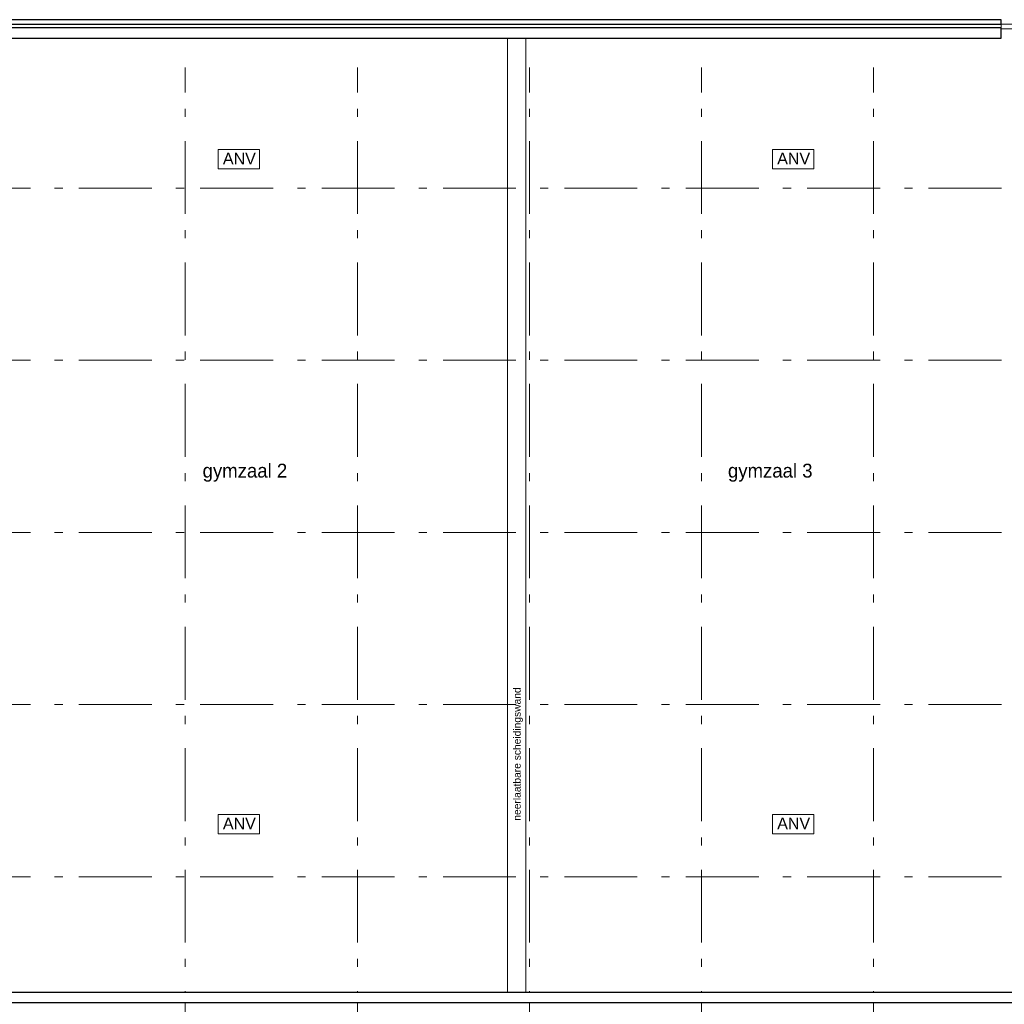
# Model space of a CAD drawing. Header units: millimetres. Extents: x -59728 to 53438, y 127740 to 210459.
# Tile 14 of 28: x -39058 to -17598, y 188676 to 210126. Entities that reach past the tile are written whole.
import ezdxf

# ---------------------------------------------------------------- set-up
doc = ezdxf.new("R2010")
doc.units = ezdxf.units.MM
doc.header["$LTSCALE"] = 2540
doc.linetypes.add('STYLE_01', pattern=[0.033465, 0.025591, -0.003937, 0.0005, -0.003437])
doc.linetypes.add('STYLE_06', pattern=[1.04164, 0.625, -0.20828, 0.06943, -0.13893])
for name, color, linetype, lineweight in [('ASSEN', 7, 'STYLE_01', 18), ('brandvoorziening', 7, 'Continuous', 18), ('metselwerk', 7, 'Continuous', 18), ('muren', 7, 'Continuous', 18), ('MUUR', 7, 'Continuous', 18), ('mwarc', 7, 'Continuous', 18), ('STAALHIDDEN', 7, 'Continuous', 18), ('TEXT', 7, 'Continuous', 18)]:
    doc.layers.add(name, color=color, linetype=linetype, lineweight=lineweight)
doc.styles.add('Arial', font='Arial')
doc.styles.add('Century Gothic', font='Century Gothic')

# ---------------------------------------------------------------- blocks, each defined once
blk = doc.blocks.new('anv')
at = {"layer": 'brandvoorziening', "color": 0}
blk.add_lwpolyline([(26504, -77939), (27411, -77939), (27411, -78359), (26504, -78359)], close=True, dxfattribs=at)
at = {"layer": 'brandvoorziening', "color": 0, "insert": (26610, -78009), "char_height": 249.8, "attachment_point": 1, "line_spacing_factor": 0.96736, "style": 'Arial'}
blk.add_mtext('ANV', dxfattribs=at)
blk = doc.blocks.new('Groep-23')
at = {"layer": 'ASSEN', "color": 0, "linetype": 'STYLE_06'}
for p, q in [((-32768.25, -14661.85), (-32768.25, 38800.47)), ((-29018.25, -14661.85), (-29018.25, 38800.47)), ((-25268.25, -14661.85), (-25268.25, 38800.47)), ((-21518.25, -14661.85), (-21518.25, 38800.47)), ((-17768.25, -14661.85), (-17768.25, 38800.47)), ((-56253.67, 36169.5), (19232.43, 36169.5)), ((-56253.67, 32419.5), (19232.43, 32419.5)), ((-56253.67, 28669.5), (53782.49, 28669.5)), ((-56253.67, 24919.5), (53782.49, 24919.5)), ((-56253.67, 21169.5), (53782.49, 21169.5))]:
    blk.add_line(p, q, dxfattribs=at)
at = {"layer": 'muren', "color": 0}
for p, q in [((-14988.25, 39739.5), (-14988.25, 39639.5)), ((-13948.25, 39739.5), (-14988.25, 39739.5)), ((-13948.25, 39639.5), (-14988.25, 39639.5))]:
    blk.add_line(p, q, dxfattribs=at)
at = {"layer": 'MUUR', "color": 0}
for p, q in [((-38158.25, 39839.5), (-14988.25, 39839.5)), ((-38158.25, 39739.5), (-13048.25, 39739.5)), ((-14988.25, 39839.5), (-14988.25, 39439.5)), ((-38158.25, 39659.5), (-14988.25, 39659.5)), ((-38158.25, 39439.5), (-14988.25, 39439.5)), ((-36898.25, 18649.5), (-14388.25, 18649.5)), ((-36898.25, 18429.5), (-14388.25, 18429.5))]:
    blk.add_line(p, q, dxfattribs=at)
at = {"layer": 'STAALHIDDEN', "color": 0}
for p, q in [((-25748.25, 18649.5), (-25748.25, 39439.5)), ((-25348.25, 18649.5), (-25348.25, 39439.5))]:
    blk.add_line(p, q, dxfattribs=at)
at = {"layer": 'brandvoorziening', "color": 0}
for p in [(-58558.46, 114948.87), (-46477.41, 114948.87), (-58558.46, 100463.13), (-46477.41, 100463.13)]:
    blk.add_blockref('anv', p, dxfattribs=at)
at = {"layer": 'metselwerk', "color": 0, "insert": (-25618.49, 22389.55), "char_height": 159.8547, "attachment_point": 1, "rotation": 90, "line_spacing_factor": 0.96736, "style": 'Arial'}
blk.add_mtext('neerlaatbare scheidingswand', dxfattribs=at)
at = {"layer": 'TEXT', "color": 0, "char_height": 302.466, "attachment_point": 1, "line_spacing_factor": 1.022525, "style": 'Century Gothic'}
for s, insert in [('gymzaal 2', (-32390.94, 30166.28)), ('gymzaal 3', (-20940.85, 30166.28))]:
    blk.add_mtext(s, dxfattribs=dict(at, insert=insert))
at = {"color": 0, "linetype": 'Continuous', "lineweight": 25}
for points in [[(-14988.25, 39659.5), (-38158.25, 39659.5), (-38158.25, 39439.5), (-14988.25, 39439.5)], [(-14388.25, 18649.5), (-36898.25, 18649.5), (-36898.25, 18429.5), (-14388.25, 18429.5)]]:
    blk.add_wipeout(points, dxfattribs=at).dxf.layer = 'mwarc'
at = {"layer": 'mwarc', "color": 0, "linetype": 'Continuous', "lineweight": 25}
for points in [[(-14988.25, 39659.5), (-38158.25, 39659.5), (-38158.25, 39439.5), (-14988.25, 39439.5)], [(-14388.25, 18649.5), (-36898.25, 18649.5), (-36898.25, 18429.5), (-14388.25, 18429.5)]]:
    blk.add_lwpolyline(points, close=True, dxfattribs=at)
at = {"color": 0, "linetype": 'Continuous', "lineweight": 25}
blk.add_wipeout([(-14988.25, 39839.5), (-38158.25, 39839.5), (-38158.25, 39739.5), (-14988.25, 39739.5)], dxfattribs=at).dxf.layer = 'mwarc'
at = {"layer": 'mwarc', "color": 0, "linetype": 'Continuous', "lineweight": 25}
blk.add_lwpolyline([(-14988.25, 39839.5), (-38158.25, 39839.5), (-38158.25, 39739.5), (-14988.25, 39739.5)], close=True, dxfattribs=at)

msp = doc.modelspace()

# ---------------------------------------------------------------- block references
at = {"layer": 'MUUR'}
msp.add_blockref('Groep-23', (-2680, 170287), dxfattribs=at)

doc.saveas('drawing.dxf')
